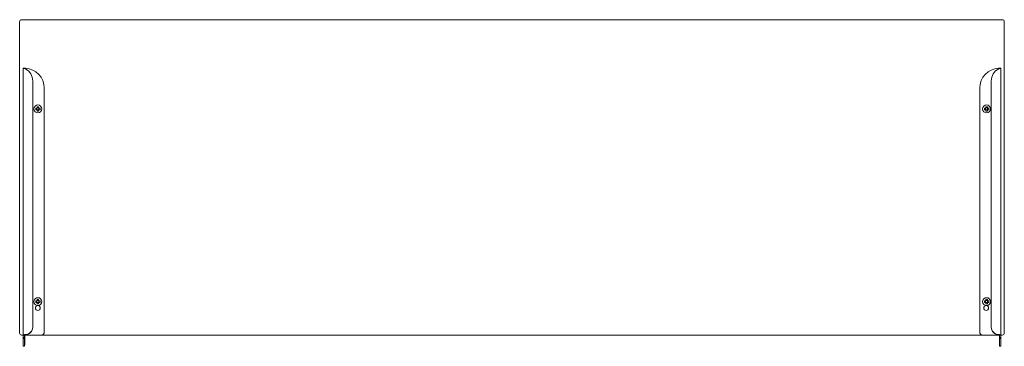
# Model space of a CAD drawing. Header units: millimetres. Extents: x -288 to 712, y -156 to 175.
import ezdxf

# ---------------------------------------------------------------- set-up
doc = ezdxf.new("R2010")
doc.units = ezdxf.units.MM

msp = doc.modelspace()

# ---------------------------------------------------------------- linework, layer by layer
at = {"color": 0, "linetype": 'Continuous', "lineweight": 0}
for p, q in [((-287.7, -142.5), (-287.7, 173.5)), ((-285.7, 175.5), (710.3, 175.5)), ((712.3, 173.5), (712.3, -142.5)), ((-284.2, 126.2), (-284.2, 126.1)), ((-282.7, 126.2), (-284.2, 126.2)), ((-284.2, 126.1), (-284.2, -144.5)), ((-282.7, 126.1), (-282.7, 126.2)), ((-282.4, 126.2), (-282.7, 126.2)), ((707, 126.2), (707.3, 126.2)), ((707.3, 126.2), (708.8, 126.2)), ((707.3, 126.1), (707.3, 126.2)), ((708.8, 126.2), (708.8, 126.1)), ((708.8, 126.1), (708.8, -144.5)), ((-274.4, 113.3), (-274.4, -136.3)), ((699.1, 113.3), (699.1, -136.3)), ((-262.7, -141.5), (-262.7, 106.2)), ((687.4, -141.5), (687.4, 106.2)), ((-270.2, 84.2), (-270.2, 85.7)), ((-269.9, 86), (-268.4, 86)), ((-269.9, 84), (-268.4, 84)), ((-268.2, 84.2), (-268.2, 85.7)), ((693.3, 84.2), (693.3, 85.7)), ((693.6, 86), (695.1, 86)), ((693.6, 84), (695.1, 84)), ((695.3, 84.2), (695.3, 85.7)), ((-270.2, -111.3), (-270.2, -109.8)), ((-269.9, -109.5), (-268.4, -109.5)), ((-268.2, -111.3), (-268.2, -109.8)), ((693.3, -111.3), (693.3, -109.8)), ((693.6, -109.5), (695.1, -109.5)), ((695.3, -111.3), (695.3, -109.8)), ((-269.9, -111.5), (-268.4, -111.5)), ((693.6, -111.5), (695.1, -111.5)), ((-274.4, -136.7), (-274.4, -136.3)), ((699.1, -136.7), (699.1, -136.3)), ((-284.2, -144.5), (-285.7, -144.5)), ((-284.2, -144.5), (-284.2, -144.5)), ((-282.7, -144.5), (-284.2, -144.5)), ((-284.2, -144.5), (-284.2, -146.8)), ((-282.7, -146.8), (-284.2, -146.8)), ((-284.2, -146.8), (-284.2, -147.8)), ((-282.7, -147.8), (-284.2, -147.8)), ((-284.2, -147.8), (-284.2, -154)), ((-282.7, -144.5), (-282.7, -144.5)), ((-282.7, -144.5), (-282.7, -146.8)), ((-282.7, -146.8), (-282.7, -147.8)), ((-282.7, -147.8), (-282.7, -154)), ((-282.6, -154), (-282.6, -144.5)), ((-282.6, -144.5), (-281.9, -144.5)), ((-281.9, -144.5), (-265.7, -144.5)), ((690.4, -144.5), (-265.7, -144.5)), ((706.6, -144.5), (690.4, -144.5)), ((707.3, -144.5), (706.6, -144.5)), ((707.3, -144.5), (707.3, -144.5)), ((707.3, -144.5), (708.8, -144.5)), ((707.3, -144.5), (707.3, -146.8)), ((707.3, -154), (707.3, -144.5)), ((707.3, -146.8), (707.3, -147.8)), ((707.3, -146.8), (708.8, -146.8)), ((707.3, -147.8), (707.3, -154)), ((707.3, -147.8), (708.8, -147.8)), ((708.8, -144.5), (708.8, -144.5)), ((708.8, -144.5), (708.8, -146.8)), ((710.3, -144.5), (708.8, -144.5)), ((708.8, -146.8), (708.8, -147.8)), ((708.8, -147.8), (708.8, -154)), ((-284.2, -155.8), (-284.2, -154)), ((-282.7, -155.8), (-284.2, -155.8)), ((-282.7, -155.8), (-282.7, -154)), ((707.3, -155.8), (707.3, -154)), ((707.3, -155.8), (708.8, -155.8)), ((708.8, -155.8), (708.8, -154))]:
    msp.add_line(p, q, dxfattribs=at)
for centre, radius, start, end in [((-285.7, 173.5), 2, 90, 180), ((710.3, 173.5), 2, 0, 90), ((-282.7, 106.2), 20, 0, 87.7711), ((-269.2, 85), 4, 90, 270), ((-269.2, 85), 4, 270, 90), ((694.3, 85), 4, 90, 270), ((694.3, 85), 4, 270, 90), ((-269.2, -110.5), 4, 90, 270), ((-269.2, -110.5), 4, 270, 90), ((694.3, -110.5), 4, 90, 270), ((694.3, -110.5), 4, 270, 90), ((-269.2, -117), 2.5, 90, 270), ((-269.2, -117), 2.5, 270, 90), ((-265.7, -141.5), 3, 270, 0), ((710.3, -142.5), 2, 270, 0)]:
    msp.add_arc(centre, radius, start, end, dxfattribs=at)
at = {"color": 0, "linetype": 'Continuous', "lineweight": 0, "extrusion": (2.20056e-16, -4.58083e-33, -1)}
for centre, radius, start, end in [((-707.4, 106.2), 20, 0, 87.7711), ((-693.9, -117), 2.5, 90, 270), ((-690.4, -141.5), 3, 270, 0)]:
    msp.add_arc(centre, radius, start, end, dxfattribs=at)
at = {"color": 0, "linetype": 'Continuous', "lineweight": 0, "extrusion": (2.20056e-16, 3.08137e-31, -1)}
msp.add_arc((-693.9, -117), 2.5, 270, 90, dxfattribs=at)
at = {"color": 0, "linetype": 'Continuous', "lineweight": 0, "extrusion": (2.20056e-16, 0, -1)}
msp.add_arc((285.7, -142.5), 2, 270, 0, dxfattribs=at)
at = {"color": 0, "linetype": 'Continuous', "lineweight": 0}
for centre, major_axis, start_param, end_param in [((-289.4, 113.3), (15, 0), 0, 1.0489), ((-282.4, -136.3), (8, 0), -1.51103, 0), ((707.1, -136.7), (-8, 0), 0, 1.51103)]:
    msp.add_ellipse(centre, major_axis=major_axis, ratio=0.963, start_param=start_param, end_param=end_param, dxfattribs=at)
at = {"color": 0, "linetype": 'Continuous', "lineweight": 0, "extrusion": (2.20056e-16, 1.57847e-30, -1)}
msp.add_ellipse((714.1, 113.3), major_axis=(-15, 0), ratio=0.963, start_param=0, end_param=1.0489, dxfattribs=at)
at = {"color": 0, "linetype": 'Continuous', "lineweight": 0, "extrusion": (2.20056e-16, 2.48401e-31, -1)}
msp.add_ellipse((-282.4, -136.7), major_axis=(8, 0), ratio=0.963, start_param=0, end_param=1.51103, dxfattribs=at)
at = {"color": 0, "linetype": 'Continuous', "lineweight": 0, "extrusion": (2.18185e-16, -1.35565e-17, -1)}
msp.add_ellipse((707.1, -136.3), major_axis=(-8, 0), ratio=0.963, start_param=-1.51103, end_param=0, dxfattribs=at)
at = {"color": 0, "linetype": 'Continuous', "lineweight": 0}
for points, knots in [([(-281.9, 125.8), (-282.2, 125.9), (-282.5, 126), (-282.8, 126), (-282.9, 126), (-283, 126.1), (-283.1, 126.1), (-283.2, 126.1), (-283.3, 126.1), (-283.3, 126.1), (-283.4, 126.1), (-283.4, 126.1), (-283.5, 126.1), (-283.6, 126.1), (-283.7, 126.1), (-283.8, 126.1), (-283.8, 126.1), (-283.8, 126.1), (-283.9, 126.1), (-283.9, 126.1), (-283.9, 126.1), (-283.9, 126.1), (-283.9, 126.1), (-284, 126.1), (-284, 126.1), (-284, 126.1), (-284, 126.1), (-284, 126.1), (-284, 126.1), (-284, 126.1), (-284, 126.1), (-284, 126.1), (-284, 126.1), (-284, 126.1), (-284, 126.1), (-284.1, 126.1), (-284.1, 126.1), (-284.1, 126.1), (-284.2, 126.1), (-284.2, 126.1)], [0, 0, 0, 0, 0.25, 0.25, 0.25, 0.375, 0.375, 0.375, 0.4375, 0.4375, 0.4375, 0.5, 0.5, 0.5, 0.625, 0.625, 0.625, 0.6875, 0.6875, 0.6875, 0.71875, 0.71875, 0.71875, 0.73438, 0.73438, 0.73438, 0.74219, 0.74219, 0.74219, 0.74609, 0.74609, 0.74609, 0.75, 0.75, 0.75, 0.875, 0.875, 0.875, 1, 1, 1, 1]), ([(-282.6, 126), (-282.6, 126), (-282.6, 126), (-282.6, 126), (-282.6, 126), (-282.6, 126), (-282.7, 126.1), (-282.7, 126.1)], [0.745779, 0.745779, 0.745779, 0.745779, 0.746094, 0.746094, 0.75, 0.75, 1, 1, 1, 1]), ([(-281.9, 126.2), (-282, 126.2), (-282.1, 126.2), (-282.1, 126.2), (-282.2, 126.2), (-282.3, 126.2), (-282.4, 126.2)], [0, 0, 0, 0, 0.5, 0.5, 0.5, 1, 1, 1, 1]), ([(706.6, 126.2), (706.6, 126.2), (706.7, 126.2), (706.8, 126.2), (706.8, 126.2), (706.8, 126.2), (706.9, 126.2), (706.9, 126.2), (707, 126.2), (707, 126.2)], [0, 0, 0, 0, 0.25, 0.25, 0.5, 0.5, 0.75, 0.75, 1, 1, 1, 1]), ([(706.6, 125.8), (706.9, 125.9), (707.2, 126), (707.4, 126), (707.6, 126), (707.7, 126.1), (707.8, 126.1), (707.9, 126.1), (707.9, 126.1), (708, 126.1), (708.1, 126.1), (708.1, 126.1), (708.2, 126.1), (708.3, 126.1), (708.5, 126.1), (708.6, 126.1), (708.6, 126.1), (708.6, 126.1), (708.6, 126.1), (708.6, 126.1), (708.6, 126.1), (708.6, 126.1), (708.6, 126.1), (708.6, 126.1), (708.6, 126.1), (708.6, 126.1), (708.7, 126.1), (708.7, 126.1), (708.7, 126.1), (708.7, 126.1), (708.7, 126.1), (708.7, 126.1), (708.8, 126.1), (708.8, 126.1)], [0, 0, 0, 0, 0.25, 0.25, 0.25, 0.375, 0.375, 0.375, 0.4375, 0.4375, 0.4375, 0.5, 0.5, 0.5, 0.6875, 0.6875, 0.6875, 0.71875, 0.71875, 0.71875, 0.73438, 0.73438, 0.73438, 0.74219, 0.74219, 0.74219, 0.74609, 0.74609, 0.74609, 0.75, 0.75, 0.75, 1, 1, 1, 1]), ([(707.3, 126), (707.3, 126), (707.3, 126), (707.3, 126), (707.3, 126.1), (707.3, 126.1)], [0.745259, 0.745259, 0.745259, 0.745259, 0.75, 0.75, 1, 1, 1, 1]), ([(-271.3, 85.7), (-271.3, 85.5), (-271.4, 85.2), (-271.4, 84.7), (-271.3, 84.5), (-271.3, 84.2)], [2.402479, 2.402479, 2.402479, 2.402479, 2.473731, 2.473731, 2.544983, 2.544983, 2.544983, 2.544983]), ([(-271.3, 85.7), (-271.3, 85.7), (-271.2, 85.7), (-270.7, 85.7), (-270.3, 85.7), (-269.9, 85.7)], [2.563307, 2.563307, 2.563307, 2.563307, 2.583299, 2.583299, 2.69666, 2.69666, 2.69666, 2.69666]), ([(-271.3, 84.2), (-271.3, 84.2), (-271.2, 84.2), (-270.7, 84.2), (-270.3, 84.2), (-269.9, 84.2)], [2.563307, 2.563307, 2.563307, 2.563307, 2.583299, 2.583299, 2.69666, 2.69666, 2.69666, 2.69666]), ([(-269.9, 85.7), (-269.9, 86.1), (-269.9, 86.5), (-269.9, 87), (-269.9, 87.1), (-269.9, 87.1)], [2.843659, 2.843659, 2.843659, 2.843659, 2.957019, 2.957019, 2.977012, 2.977012, 2.977012, 2.977012]), ([(-269.9, 82.8), (-269.9, 82.9), (-269.9, 83), (-269.9, 83.4), (-269.9, 83.8), (-269.9, 84.2)], [2.563307, 2.563307, 2.563307, 2.563307, 2.583299, 2.583299, 2.69666, 2.69666, 2.69666, 2.69666]), ([(-268.4, 85.7), (-268.4, 86.1), (-268.4, 86.5), (-268.4, 87), (-268.4, 87.1), (-268.4, 87.1)], [2.843659, 2.843659, 2.843659, 2.843659, 2.957019, 2.957019, 2.977012, 2.977012, 2.977012, 2.977012]), ([(-268.4, 85.7), (-268, 85.7), (-267.6, 85.7), (-267.2, 85.7), (-267.1, 85.7), (-267, 85.7)], [2.843659, 2.843659, 2.843659, 2.843659, 2.957019, 2.957019, 2.977012, 2.977012, 2.977012, 2.977012]), ([(-268.4, 84.2), (-268, 84.2), (-267.6, 84.2), (-267.2, 84.2), (-267.1, 84.2), (-267, 84.2)], [2.843659, 2.843659, 2.843659, 2.843659, 2.957019, 2.957019, 2.977012, 2.977012, 2.977012, 2.977012]), ([(-268.4, 82.8), (-268.4, 82.9), (-268.4, 83), (-268.4, 83.4), (-268.4, 83.8), (-268.4, 84.2)], [2.563307, 2.563307, 2.563307, 2.563307, 2.583299, 2.583299, 2.69666, 2.69666, 2.69666, 2.69666]), ([(-267, 84.2), (-267, 84.5), (-267, 84.7), (-267, 85.2), (-267, 85.5), (-267, 85.7)], [2.402479, 2.402479, 2.402479, 2.402479, 2.473731, 2.473731, 2.544983, 2.544983, 2.544983, 2.544983]), ([(692.2, 85.7), (692.2, 85.5), (692.1, 85.2), (692.1, 84.7), (692.2, 84.5), (692.2, 84.2)], [2.402479, 2.402479, 2.402479, 2.402479, 2.473731, 2.473731, 2.544983, 2.544983, 2.544983, 2.544983]), ([(692.2, 85.7), (692.2, 85.7), (692.3, 85.7), (692.8, 85.7), (693.2, 85.7), (693.6, 85.7)], [2.563307, 2.563307, 2.563307, 2.563307, 2.583299, 2.583299, 2.69666, 2.69666, 2.69666, 2.69666]), ([(692.2, 84.2), (692.2, 84.2), (692.3, 84.2), (692.8, 84.2), (693.2, 84.2), (693.6, 84.2)], [2.563307, 2.563307, 2.563307, 2.563307, 2.583299, 2.583299, 2.69666, 2.69666, 2.69666, 2.69666]), ([(693.6, 85.7), (693.6, 86.1), (693.6, 86.5), (693.6, 87), (693.6, 87.1), (693.6, 87.1)], [2.843659, 2.843659, 2.843659, 2.843659, 2.957019, 2.957019, 2.977012, 2.977012, 2.977012, 2.977012]), ([(693.6, 82.8), (693.6, 82.9), (693.6, 83), (693.6, 83.4), (693.6, 83.8), (693.6, 84.2)], [2.563307, 2.563307, 2.563307, 2.563307, 2.583299, 2.583299, 2.69666, 2.69666, 2.69666, 2.69666]), ([(695.1, 85.7), (695.1, 86.1), (695.1, 86.5), (695.1, 87), (695.1, 87.1), (695.1, 87.1)], [2.843659, 2.843659, 2.843659, 2.843659, 2.957019, 2.957019, 2.977012, 2.977012, 2.977012, 2.977012]), ([(695.1, 85.7), (695.5, 85.7), (695.9, 85.7), (696.3, 85.7), (696.4, 85.7), (696.5, 85.7)], [2.843659, 2.843659, 2.843659, 2.843659, 2.957019, 2.957019, 2.977012, 2.977012, 2.977012, 2.977012]), ([(695.1, 84.2), (695.5, 84.2), (695.9, 84.2), (696.3, 84.2), (696.4, 84.2), (696.5, 84.2)], [2.843659, 2.843659, 2.843659, 2.843659, 2.957019, 2.957019, 2.977012, 2.977012, 2.977012, 2.977012]), ([(695.1, 82.8), (695.1, 82.9), (695.1, 83), (695.1, 83.4), (695.1, 83.8), (695.1, 84.2)], [2.563307, 2.563307, 2.563307, 2.563307, 2.583299, 2.583299, 2.69666, 2.69666, 2.69666, 2.69666]), ([(696.5, 84.2), (696.5, 84.5), (696.5, 84.7), (696.5, 85.2), (696.5, 85.5), (696.5, 85.7)], [2.402479, 2.402479, 2.402479, 2.402479, 2.473731, 2.473731, 2.544983, 2.544983, 2.544983, 2.544983]), ([(-271.3, -109.8), (-271.3, -110), (-271.4, -110.3), (-271.4, -110.8), (-271.3, -111), (-271.3, -111.3)], [2.402479, 2.402479, 2.402479, 2.402479, 2.473731, 2.473731, 2.544983, 2.544983, 2.544983, 2.544983]), ([(-271.3, -109.8), (-271.3, -109.8), (-271.2, -109.8), (-270.7, -109.8), (-270.3, -109.8), (-269.9, -109.8)], [2.563307, 2.563307, 2.563307, 2.563307, 2.583299, 2.583299, 2.69666, 2.69666, 2.69666, 2.69666]), ([(-269.9, -109.8), (-269.9, -109.4), (-269.9, -109), (-269.9, -108.5), (-269.9, -108.4), (-269.9, -108.4)], [2.843659, 2.843659, 2.843659, 2.843659, 2.957019, 2.957019, 2.977012, 2.977012, 2.977012, 2.977012]), ([(-268.4, -109.8), (-268.4, -109.4), (-268.4, -109), (-268.4, -108.5), (-268.4, -108.4), (-268.4, -108.4)], [2.843659, 2.843659, 2.843659, 2.843659, 2.957019, 2.957019, 2.977012, 2.977012, 2.977012, 2.977012]), ([(-268.4, -109.8), (-268, -109.8), (-267.6, -109.8), (-267.2, -109.8), (-267.1, -109.8), (-267, -109.8)], [2.843659, 2.843659, 2.843659, 2.843659, 2.957019, 2.957019, 2.977012, 2.977012, 2.977012, 2.977012]), ([(-267, -111.3), (-267, -111), (-267, -110.8), (-267, -110.3), (-267, -110), (-267, -109.8)], [2.402479, 2.402479, 2.402479, 2.402479, 2.473731, 2.473731, 2.544983, 2.544983, 2.544983, 2.544983]), ([(692.2, -109.8), (692.2, -110), (692.1, -110.3), (692.1, -110.8), (692.2, -111), (692.2, -111.3)], [2.402479, 2.402479, 2.402479, 2.402479, 2.473731, 2.473731, 2.544983, 2.544983, 2.544983, 2.544983]), ([(692.2, -109.8), (692.2, -109.8), (692.3, -109.8), (692.8, -109.8), (693.2, -109.8), (693.6, -109.8)], [2.563307, 2.563307, 2.563307, 2.563307, 2.583299, 2.583299, 2.69666, 2.69666, 2.69666, 2.69666]), ([(693.6, -109.8), (693.6, -109.4), (693.6, -109), (693.6, -108.5), (693.6, -108.4), (693.6, -108.4)], [2.843659, 2.843659, 2.843659, 2.843659, 2.957019, 2.957019, 2.977012, 2.977012, 2.977012, 2.977012]), ([(695.1, -109.8), (695.1, -109.4), (695.1, -109), (695.1, -108.5), (695.1, -108.4), (695.1, -108.4)], [2.843659, 2.843659, 2.843659, 2.843659, 2.957019, 2.957019, 2.977012, 2.977012, 2.977012, 2.977012]), ([(695.1, -109.8), (695.5, -109.8), (695.9, -109.8), (696.3, -109.8), (696.4, -109.8), (696.5, -109.8)], [2.843659, 2.843659, 2.843659, 2.843659, 2.957019, 2.957019, 2.977012, 2.977012, 2.977012, 2.977012]), ([(696.5, -111.3), (696.5, -111), (696.5, -110.8), (696.5, -110.3), (696.5, -110), (696.5, -109.8)], [2.402479, 2.402479, 2.402479, 2.402479, 2.473731, 2.473731, 2.544983, 2.544983, 2.544983, 2.544983]), ([(-271.3, -111.3), (-271.3, -111.3), (-271.2, -111.3), (-270.7, -111.3), (-270.3, -111.3), (-269.9, -111.3)], [2.563307, 2.563307, 2.563307, 2.563307, 2.583299, 2.583299, 2.69666, 2.69666, 2.69666, 2.69666]), ([(-269.9, -112.7), (-269.9, -112.6), (-269.9, -112.5), (-269.9, -112.1), (-269.9, -111.7), (-269.9, -111.3)], [2.563307, 2.563307, 2.563307, 2.563307, 2.583299, 2.583299, 2.69666, 2.69666, 2.69666, 2.69666]), ([(-268.4, -111.3), (-268, -111.3), (-267.6, -111.3), (-267.2, -111.3), (-267.1, -111.3), (-267, -111.3)], [2.843659, 2.843659, 2.843659, 2.843659, 2.957019, 2.957019, 2.977012, 2.977012, 2.977012, 2.977012]), ([(-268.4, -112.7), (-268.4, -112.6), (-268.4, -112.5), (-268.4, -112.1), (-268.4, -111.7), (-268.4, -111.3)], [2.563307, 2.563307, 2.563307, 2.563307, 2.583299, 2.583299, 2.69666, 2.69666, 2.69666, 2.69666]), ([(692.2, -111.3), (692.2, -111.3), (692.3, -111.3), (692.8, -111.3), (693.2, -111.3), (693.6, -111.3)], [2.563307, 2.563307, 2.563307, 2.563307, 2.583299, 2.583299, 2.69666, 2.69666, 2.69666, 2.69666]), ([(693.6, -112.7), (693.6, -112.6), (693.6, -112.5), (693.6, -112.1), (693.6, -111.7), (693.6, -111.3)], [2.563307, 2.563307, 2.563307, 2.563307, 2.583299, 2.583299, 2.69666, 2.69666, 2.69666, 2.69666]), ([(695.1, -111.3), (695.5, -111.3), (695.9, -111.3), (696.3, -111.3), (696.4, -111.3), (696.5, -111.3)], [2.843659, 2.843659, 2.843659, 2.843659, 2.957019, 2.957019, 2.977012, 2.977012, 2.977012, 2.977012]), ([(695.1, -112.7), (695.1, -112.6), (695.1, -112.5), (695.1, -112.1), (695.1, -111.7), (695.1, -111.3)], [2.563307, 2.563307, 2.563307, 2.563307, 2.583299, 2.583299, 2.69666, 2.69666, 2.69666, 2.69666]), ([(-284.2, -144.5), (-284.2, -144.4), (-284.1, -144.4), (-284.1, -144.4), (-284.1, -144.4), (-284, -144.4), (-284, -144.3), (-284, -144.3), (-284, -144.3), (-284, -144.3), (-284, -144.3), (-284, -144.3), (-284, -144.3), (-284, -144.3), (-284, -144.3), (-284, -144.3), (-283.9, -144.3), (-283.7, -144.2), (-283.5, -144.2), (-283.4, -144.1), (-283.2, -144.1), (-283, -144.1), (-282.9, -144.1), (-282.9, -144.1), (-282.9, -144.1), (-282.9, -144.1), (-282.8, -144.1), (-282.8, -144.1), (-282.8, -144.1), (-282.8, -144.1), (-282.8, -144.1), (-282.8, -144.1), (-282.8, -144.1), (-282.8, -144.1), (-282.6, -144), (-282.3, -144), (-281.9, -144)], [0, 0, 0, 0, 0.1875, 0.1875, 0.1875, 0.21875, 0.21875, 0.21875, 0.23438, 0.23438, 0.23438, 0.24219, 0.24219, 0.24219, 0.25, 0.25, 0.25, 0.5, 0.5, 0.5, 0.6875, 0.6875, 0.6875, 0.71875, 0.71875, 0.71875, 0.73438, 0.73438, 0.73438, 0.74219, 0.74219, 0.74219, 0.75, 0.75, 0.75, 1, 1, 1, 1]), ([(-282.7, -144.5), (-282.7, -144.5), (-282.7, -144.5), (-282.6, -144.5), (-282.6, -144.5), (-282.6, -144.5), (-282.6, -144.5), (-282.6, -144.5), (-282.6, -144.5), (-282.6, -144.5), (-282.6, -144.5), (-282.6, -144.5), (-282.6, -144.5), (-282.6, -144.5), (-282.5, -144.5), (-282.4, -144.5), (-282.4, -144.4), (-282.3, -144.4), (-282.3, -144.4), (-282.3, -144.4), (-282.2, -144.4), (-282.2, -144.4), (-282.2, -144.4), (-282.2, -144.4), (-282.2, -144.4), (-282.2, -144.4), (-282.2, -144.4), (-282.2, -144.4), (-282.1, -144.4), (-282, -144.4), (-281.9, -144.4)], [0.060933, 0.060933, 0.060933, 0.060933, 0.125, 0.125, 0.1875, 0.1875, 0.21875, 0.21875, 0.234375, 0.234375, 0.242188, 0.242188, 0.25, 0.25, 0.5, 0.5, 0.625, 0.625, 0.6875, 0.6875, 0.71875, 0.71875, 0.734375, 0.734375, 0.742188, 0.746094, 0.746094, 0.75, 0.75, 1, 1, 1, 1]), ([(708.8, -144.5), (708.8, -144.5), (708.8, -144.4), (708.8, -144.4), (708.8, -144.4), (708.7, -144.4), (708.7, -144.3), (708.7, -144.3), (708.7, -144.3), (708.7, -144.3), (708.7, -144.3), (708.7, -144.3), (708.7, -144.3), (708.7, -144.3), (708.7, -144.3), (708.7, -144.3), (708.6, -144.3), (708.4, -144.2), (708.2, -144.2), (708, -144.1), (707.9, -144.1), (707.7, -144.1), (707.6, -144.1), (707.6, -144.1), (707.6, -144.1), (707.5, -144.1), (707.5, -144.1), (707.5, -144.1), (707.5, -144.1), (707.5, -144.1), (707.5, -144.1), (707.5, -144.1), (707.5, -144.1), (707.5, -144.1), (707.5, -144.1), (707.5, -144.1), (707.5, -144.1), (707.2, -144), (706.9, -144), (706.6, -144)], [0, 0, 0, 0, 0.125, 0.125, 0.125, 0.21875, 0.21875, 0.21875, 0.23438, 0.23438, 0.23438, 0.24219, 0.24219, 0.24219, 0.25, 0.25, 0.25, 0.5, 0.5, 0.5, 0.6875, 0.6875, 0.6875, 0.71875, 0.71875, 0.71875, 0.73438, 0.73438, 0.73438, 0.74219, 0.74219, 0.74219, 0.74609, 0.74609, 0.74609, 0.75, 0.75, 0.75, 1, 1, 1, 1]), ([(707.3, -144.5), (707.3, -144.5), (707.3, -144.5), (707.3, -144.5), (707.3, -144.5), (707.3, -144.5), (707.3, -144.5), (707.3, -144.5), (707.3, -144.5), (707.2, -144.5), (707.2, -144.5), (707.1, -144.5), (707, -144.4), (707, -144.4), (707, -144.4), (706.9, -144.4), (706.9, -144.4), (706.9, -144.4), (706.9, -144.4), (706.8, -144.4), (706.7, -144.4), (706.6, -144.4)], [0.06094, 0.06094, 0.06094, 0.06094, 0.125, 0.125, 0.1875, 0.1875, 0.21875, 0.21875, 0.25, 0.25, 0.5, 0.5, 0.625, 0.625, 0.6875, 0.71875, 0.734375, 0.734375, 0.75, 0.75, 1, 1, 1, 1]), ([(-282.7, -155), (-282.7, -154.9), (-282.7, -154.9), (-282.7, -154.9), (-282.7, -154.8), (-282.7, -154.8), (-282.7, -154.8), (-282.7, -154.8), (-282.7, -154.8), (-282.7, -154.8), (-282.7, -154.8), (-282.7, -154.8), (-282.7, -154.8), (-282.7, -154.8), (-282.7, -154.8), (-282.7, -154.8), (-282.7, -154.7), (-282.7, -154.7), (-282.7, -154.6), (-282.7, -154.6), (-282.7, -154.6), (-282.7, -154.6), (-282.7, -154.6), (-282.7, -154.5), (-282.7, -154.5), (-282.7, -154.5), (-282.6, -154.4), (-282.6, -154.4), (-282.6, -154.4), (-282.6, -154.4), (-282.6, -154.3), (-282.6, -154.3), (-282.6, -154.3), (-282.6, -154.3), (-282.6, -154.3), (-282.6, -154.3), (-282.6, -154.3), (-282.6, -154.3), (-282.6, -154.3), (-282.6, -154.3), (-282.6, -154.2), (-282.6, -154.1), (-282.6, -154)], [0, 0, 0, 0, 0.125, 0.125, 0.125, 0.1875, 0.1875, 0.1875, 0.21875, 0.21875, 0.21875, 0.23438, 0.23438, 0.23438, 0.25, 0.25, 0.25, 0.375, 0.375, 0.375, 0.4375, 0.4375, 0.4375, 0.5, 0.5, 0.5, 0.625, 0.625, 0.625, 0.6875, 0.6875, 0.6875, 0.71875, 0.71875, 0.71875, 0.73438, 0.73438, 0.73438, 0.75, 0.75, 0.75, 1, 1, 1, 1]), ([(707.3, -155), (707.3, -154.9), (707.3, -154.9), (707.3, -154.8), (707.3, -154.8), (707.3, -154.8), (707.3, -154.8), (707.3, -154.8), (707.3, -154.8), (707.3, -154.8), (707.3, -154.8), (707.3, -154.7), (707.3, -154.7), (707.3, -154.6), (707.3, -154.6), (707.3, -154.6), (707.3, -154.5), (707.3, -154.5), (707.3, -154.4), (707.3, -154.4), (707.3, -154.4), (707.3, -154.3), (707.3, -154.3), (707.3, -154.3), (707.3, -154.3), (707.3, -154.3), (707.3, -154.3), (707.3, -154.2), (707.3, -154.1), (707.3, -154)], [0, 0, 0, 0, 0.125, 0.125, 0.1875, 0.1875, 0.21875, 0.21875, 0.23438, 0.23438, 0.25, 0.25, 0.375, 0.375, 0.4375, 0.4375, 0.5, 0.5, 0.625, 0.625, 0.6875, 0.6875, 0.71875, 0.71875, 0.73438, 0.73438, 0.75, 0.75, 1, 1, 1, 1])]:
    msp.add_open_spline(points, degree=3, knots=knots, dxfattribs=at)
for points in [[(-269.2, 87.2), (-269.4, 87.2), (-269.7, 87.1), (-269.9, 87.1)], [(-269.9, 82.8), (-269.7, 82.8), (-269.4, 82.8), (-269.2, 82.8)], [(-268.4, 87.1), (-268.7, 87.1), (-269, 87.2), (-269.2, 87.2)], [(-269.2, 82.8), (-269, 82.8), (-268.7, 82.8), (-268.4, 82.8)], [(694.3, 87.2), (694.1, 87.2), (693.8, 87.1), (693.6, 87.1)], [(693.6, 82.8), (693.8, 82.8), (694.1, 82.8), (694.3, 82.8)], [(695.1, 87.1), (694.8, 87.1), (694.5, 87.2), (694.3, 87.2)], [(694.3, 82.8), (694.5, 82.8), (694.8, 82.8), (695.1, 82.8)], [(-269.2, -108.3), (-269.4, -108.3), (-269.7, -108.4), (-269.9, -108.4)], [(-268.4, -108.4), (-268.7, -108.4), (-269, -108.3), (-269.2, -108.3)], [(694.3, -108.3), (694.1, -108.3), (693.8, -108.4), (693.6, -108.4)], [(695.1, -108.4), (694.8, -108.4), (694.5, -108.3), (694.3, -108.3)], [(-269.9, -112.7), (-269.7, -112.7), (-269.4, -112.7), (-269.2, -112.7)], [(-269.2, -112.7), (-269, -112.7), (-268.7, -112.7), (-268.4, -112.7)], [(693.6, -112.7), (693.8, -112.7), (694.1, -112.7), (694.3, -112.7)], [(694.3, -112.7), (694.5, -112.7), (694.8, -112.7), (695.1, -112.7)], [(-282.7, -144.5), (-282.7, -144.5), (-282.7, -144.5), (-282.7, -144.5)], [(707.4, -144.5), (707.4, -144.5), (707.4, -144.5), (707.3, -144.5)]]:
    msp.add_open_spline(points, degree=3, dxfattribs=at)

doc.saveas('drawing.dxf')
